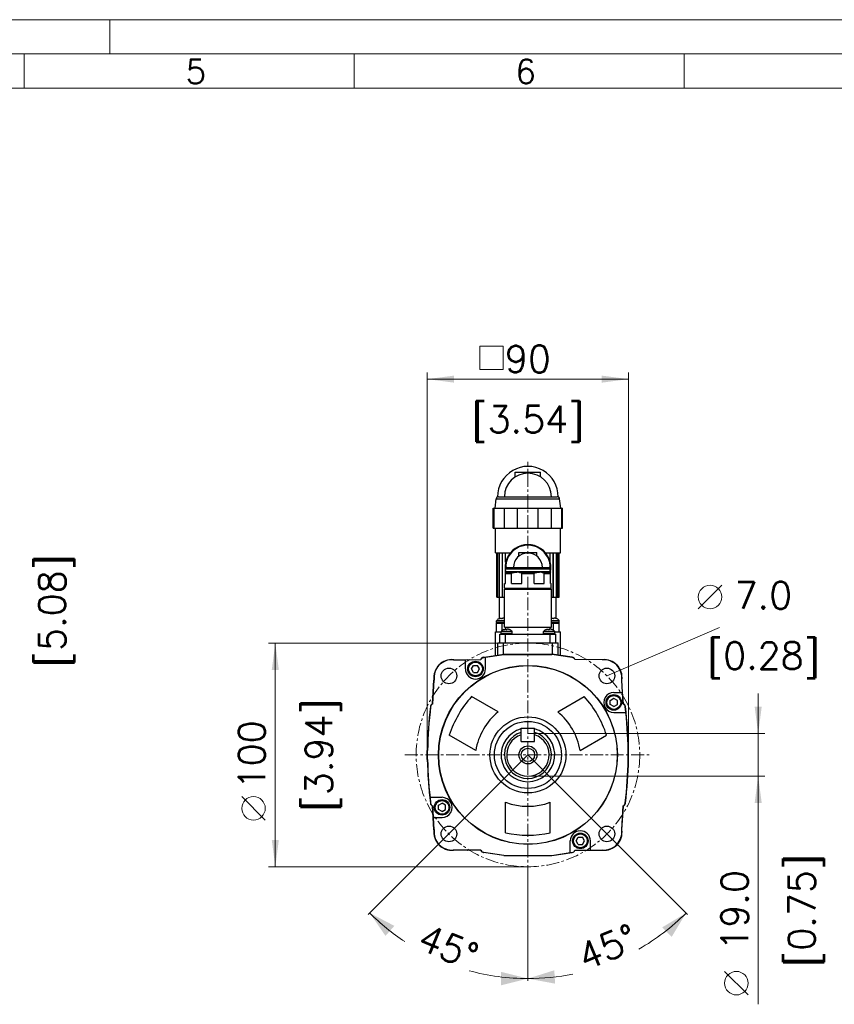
# Model space of a CAD drawing. Extents: x 0 to 1288, y 0 to 911.
# Tile 23 of 29: x 665 to 1030, y 471 to 911. Entities that reach past the tile are written whole.
import ezdxf
from ezdxf.enums import TextEntityAlignment as Align

# ---------------------------------------------------------------- set-up
doc = ezdxf.new("R2010")
doc.units = 0
doc.header["$LTSCALE"] = 15.34
doc.header["$MEASUREMENT"] = 0
doc.linetypes.add('CENTER', pattern=[0.6, 0.375, -0.075, 0.075, -0.075])
for name, color, linetype in [('10000_FRONT', 7, 'CONTINUOUS'), ('10100_FRONT_DIM', 7, 'CONTINUOUS'), ('10110_FRONT_INCH_DIM', 7, 'CONTINUOUS'), ('12110_RIGHT_INCH_DIM', 7, 'CONTINUOUS'), ('90000_FRAME', 7, 'CONTINUOUS')]:
    doc.layers.add(name, color=color, linetype=linetype)
doc.styles.add('SEACAD_TXT_SHX', font='txt.shx', dxfattribs={"height": 0.2})
doc.styles.get("Standard").update_dxf_attribs({"font": 'txt.shx'})

msp = doc.modelspace()

# ---------------------------------------------------------------- linework, layer by layer
at = {"layer": '10000_FRONT', "color": 7, "linetype": 'CENTER', "lineweight": 13}
for p, q in [((892.53645, 527.282096), (892.53645, 713.282096)), ((837.53645, 582.282096), (947.53645, 582.282096))]:
    msp.add_line(p, q, dxfattribs=at)
at = {"layer": '10000_FRONT', "color": 7, "linetype": 'CONTINUOUS', "lineweight": 25}
for p, q in [((886.86145, 708.732093), (898.21145, 708.732093)), ((886.86145, 706.566367), (886.86145, 708.732093)), ((898.21145, 706.566367), (898.21145, 708.732093)), ((877.81645, 692.592094), (878.39645, 696.732093)), ((878.39645, 696.732093), (906.67645, 696.732093)), ((879.39645, 697.732093), (905.67645, 697.732093)), ((907.25645, 692.592094), (906.67645, 696.732093)), ((877.03645, 692.592094), (908.03645, 692.592094)), ((877.03645, 683.592094), (877.03645, 692.592094)), ((877.416558, 683.592094), (877.416558, 692.592094)), ((882.021989, 683.592094), (882.021989, 692.592094)), ((887.931018, 683.592094), (887.931018, 692.592094)), ((897.141882, 683.592094), (897.141882, 692.592094)), ((903.050911, 683.592094), (903.050911, 692.592094)), ((907.656342, 683.592094), (907.656342, 692.592094)), ((908.03645, 683.592094), (908.03645, 692.592094)), ((877.03645, 683.592094), (908.03645, 683.592094)), ((878.03645, 672.592094), (878.03645, 683.592094)), ((907.03645, 672.592094), (907.03645, 683.592094)), ((878.03645, 672.592094), (884.660606, 672.592094)), ((878.582827, 652.792098), (878.582827, 672.592094)), ((879.034911, 652.792098), (879.034911, 672.592094)), ((879.115601, 652.792098), (879.115601, 672.592094)), ((879.813756, 652.792098), (879.813756, 672.592094)), ((881.115479, 652.792098), (881.115479, 672.592094)), ((881.213505, 652.792098), (881.213505, 672.592094)), ((882.563359, 668.39833), (882.563359, 672.592094)), ((882.57923, 668.464248), (882.57923, 672.592094)), ((884.573586, 672.486175), (884.573586, 672.592094)), ((888.53645, 672.832099), (896.53645, 672.832099)), ((888.53645, 671.15557), (888.53645, 672.832099)), ((896.53645, 671.15557), (896.53645, 672.832099)), ((900.412294, 672.592094), (907.03645, 672.592094)), ((900.499314, 672.48632), (900.499314, 672.592094)), ((902.49367, 668.464736), (902.49367, 672.592094)), ((902.509541, 668.398833), (902.509541, 672.592094)), ((903.859395, 652.792098), (903.859395, 672.592094)), ((903.957421, 652.792098), (903.957421, 672.592094)), ((905.259144, 652.792098), (905.259144, 672.592094)), ((905.957299, 652.792098), (905.957299, 672.592094)), ((906.037989, 652.792098), (906.037989, 672.592094)), ((906.490073, 652.792098), (906.490073, 672.592094)), ((882.53645, 665.532096), (902.53645, 665.532096)), ((882.53645, 664.272094), (882.53645, 665.532096)), ((883.03645, 666.032096), (902.03645, 666.032096)), ((902.53645, 664.272094), (902.53645, 665.532096)), ((882.43645, 658.852096), (882.43645, 663.966323)), ((882.43645, 663.852096), (886.134119, 663.852096)), ((882.43645, 663.432098), (885.197848, 663.432098)), ((882.53645, 664.272094), (902.53645, 664.272094)), ((885.197848, 658.852096), (885.197848, 663.432098)), ((885.19787, 663.432098), (885.203395, 663.478438)), ((885.203395, 663.478438), (885.221548, 663.520743)), ((885.221548, 663.520743), (885.246692, 663.555877)), ((885.246692, 663.555877), (885.277622, 663.587447)), ((885.277622, 663.587447), (885.311562, 663.615058)), ((885.311562, 663.615058), (885.345728, 663.63829)), ((885.345728, 663.63829), (885.379785, 663.658324)), ((885.379785, 663.658324), (885.414424, 663.676314)), ((885.414424, 663.676314), (885.449549, 663.692626)), ((885.449549, 663.692626), (885.485077, 663.707595)), ((885.485077, 663.707595), (885.52098, 663.721404)), ((885.52098, 663.721404), (885.557239, 663.734176)), ((885.557239, 663.734176), (885.593835, 663.746055)), ((885.593835, 663.746055), (885.630741, 663.757148)), ((885.630741, 663.757148), (885.667944, 663.767516)), ((885.667944, 663.767516), (885.705438, 663.777221)), ((885.705438, 663.777221), (885.743215, 663.7863)), ((885.743215, 663.7863), (885.781269, 663.794822)), ((885.781269, 663.794822), (885.819591, 663.802833)), ((885.819591, 663.802833), (885.858172, 663.810378)), ((885.858172, 663.810378), (885.896983, 663.817496)), ((885.896983, 663.817496), (885.936012, 663.824203)), ((885.936012, 663.824203), (885.975251, 663.83052)), ((885.975251, 663.83052), (886.014689, 663.836463)), ((886.014689, 663.836463), (886.054318, 663.842048)), ((886.054318, 663.842048), (886.094127, 663.847289)), ((886.094127, 663.847289), (886.134108, 663.85221)), ((886.134118, 663.852111), (886.370301, 663.880637)), ((886.370301, 663.880637), (886.617618, 663.909598)), ((886.617618, 663.909598), (886.870732, 663.935607)), ((886.870732, 663.935607), (887.123223, 663.954764)), ((887.123223, 663.954764), (887.368543, 663.96498)), ((887.368543, 663.96498), (887.604357, 663.96498)), ((887.849677, 663.954764), (887.604357, 663.96498)), ((888.102167, 663.935607), (887.849677, 663.954764)), ((888.355281, 663.909598), (888.102167, 663.935607)), ((888.602599, 663.880637), (888.355281, 663.909598)), ((888.838782, 663.852111), (888.602599, 663.880637)), ((888.838781, 663.852096), (896.234119, 663.852096)), ((888.878773, 663.847289), (888.838792, 663.85221)), ((888.918582, 663.842048), (888.878773, 663.847289)), ((888.958211, 663.836463), (888.918582, 663.842048)), ((888.997649, 663.83052), (888.958211, 663.836463)), ((889.036887, 663.824203), (888.997649, 663.83052)), ((889.075917, 663.817496), (889.036887, 663.824203)), ((889.114729, 663.810378), (889.075917, 663.817496)), ((889.153309, 663.802833), (889.114729, 663.810378)), ((889.191631, 663.794822), (889.153309, 663.802833)), ((889.229685, 663.7863), (889.191631, 663.794822)), ((889.267462, 663.777221), (889.229685, 663.7863)), ((889.304956, 663.767516), (889.267462, 663.777221)), ((889.342159, 663.757148), (889.304956, 663.767516)), ((889.379065, 663.746055), (889.342159, 663.757148)), ((889.415661, 663.734176), (889.379065, 663.746055)), ((889.45192, 663.721404), (889.415661, 663.734176)), ((889.487823, 663.707595), (889.45192, 663.721404)), ((889.523351, 663.692626), (889.487823, 663.707595)), ((889.558476, 663.676314), (889.523351, 663.692626)), ((889.593115, 663.658324), (889.558476, 663.676314)), ((889.627173, 663.63829), (889.593115, 663.658324)), ((889.661338, 663.615058), (889.627173, 663.63829)), ((889.695278, 663.587447), (889.661338, 663.615058)), ((889.726208, 663.555877), (889.695278, 663.587447)), ((889.751352, 663.520743), (889.726208, 663.555877)), ((889.769505, 663.478438), (889.751352, 663.520743)), ((889.77503, 663.432098), (889.769505, 663.478438)), ((889.775052, 663.432098), (892.53645, 663.432098)), ((889.775052, 658.852096), (889.775052, 663.432098)), ((892.53645, 663.432098), (895.297848, 663.432098)), ((895.297848, 658.852096), (895.297848, 663.432098)), ((895.29787, 663.432098), (895.303395, 663.478438)), ((895.303395, 663.478438), (895.321548, 663.520743)), ((895.321548, 663.520743), (895.346692, 663.555877)), ((895.346692, 663.555877), (895.377622, 663.587447)), ((895.377622, 663.587447), (895.411562, 663.615058)), ((895.411562, 663.615058), (895.445727, 663.63829)), ((895.445727, 663.63829), (895.479785, 663.658324)), ((895.479785, 663.658324), (895.514424, 663.676314)), ((895.514424, 663.676314), (895.549549, 663.692626)), ((895.549549, 663.692626), (895.585077, 663.707595)), ((895.585077, 663.707595), (895.62098, 663.721404)), ((895.62098, 663.721404), (895.657239, 663.734176)), ((895.657239, 663.734176), (895.693835, 663.746055)), ((895.693835, 663.746055), (895.730741, 663.757148)), ((895.730741, 663.757148), (895.767944, 663.767516)), ((895.767944, 663.767516), (895.805438, 663.777221)), ((895.805438, 663.777221), (895.843215, 663.7863)), ((895.843215, 663.7863), (895.881269, 663.794822)), ((895.881269, 663.794822), (895.919591, 663.802833)), ((895.919591, 663.802833), (895.958171, 663.810378)), ((895.958171, 663.810378), (895.996983, 663.817496)), ((895.996983, 663.817496), (896.036013, 663.824203)), ((896.036013, 663.824203), (896.075251, 663.83052)), ((896.075251, 663.83052), (896.114689, 663.836463)), ((896.114689, 663.836463), (896.154318, 663.842048)), ((896.154318, 663.842048), (896.194127, 663.847289)), ((896.194127, 663.847289), (896.234108, 663.85221)), ((896.234118, 663.852111), (896.470301, 663.880637)), ((896.470301, 663.880637), (896.717619, 663.909598)), ((896.717619, 663.909598), (896.970733, 663.935607)), ((896.970733, 663.935607), (897.223223, 663.954764)), ((897.223223, 663.954764), (897.468543, 663.96498)), ((897.468543, 663.96498), (897.704357, 663.96498)), ((897.949677, 663.954764), (897.704357, 663.96498)), ((898.202168, 663.935607), (897.949677, 663.954764)), ((898.455282, 663.909598), (898.202168, 663.935607)), ((898.702599, 663.880637), (898.455282, 663.909598)), ((898.938782, 663.852111), (898.702599, 663.880637)), ((898.938781, 663.852096), (902.63645, 663.852096)), ((898.978773, 663.847289), (898.938792, 663.85221)), ((899.018582, 663.842048), (898.978773, 663.847289)), ((899.058211, 663.836463), (899.018582, 663.842048)), ((899.097649, 663.83052), (899.058211, 663.836463)), ((899.136888, 663.824203), (899.097649, 663.83052)), ((899.175917, 663.817496), (899.136888, 663.824203)), ((899.214728, 663.810378), (899.175917, 663.817496)), ((899.253309, 663.802833), (899.214728, 663.810378)), ((899.291631, 663.794822), (899.253309, 663.802833)), ((899.329685, 663.7863), (899.291631, 663.794822)), ((899.367462, 663.777221), (899.329685, 663.7863)), ((899.404956, 663.767516), (899.367462, 663.777221)), ((899.442159, 663.757148), (899.404956, 663.767516)), ((899.479065, 663.746055), (899.442159, 663.757148)), ((899.515661, 663.734176), (899.479065, 663.746055)), ((899.55192, 663.721404), (899.515661, 663.734176)), ((899.587823, 663.707595), (899.55192, 663.721404)), ((899.623351, 663.692626), (899.587823, 663.707595)), ((899.658476, 663.676314), (899.623351, 663.692626)), ((899.693115, 663.658324), (899.658476, 663.676314)), ((899.727172, 663.63829), (899.693115, 663.658324)), ((899.761338, 663.615058), (899.727172, 663.63829)), ((899.795278, 663.587447), (899.761338, 663.615058)), ((899.826208, 663.555877), (899.795278, 663.587447)), ((899.851352, 663.520743), (899.826208, 663.555877)), ((899.869505, 663.478438), (899.851352, 663.520743)), ((899.87503, 663.432098), (899.869505, 663.478438)), ((899.875052, 663.432098), (902.63645, 663.432098)), ((899.875052, 658.852096), (899.875052, 663.432098)), ((902.63645, 658.852096), (902.63645, 663.966323)), ((882.03645, 656.382094), (903.03645, 656.382094)), ((882.03645, 639.332095), (882.03645, 656.382094)), ((882.09645, 658.852096), (882.43645, 658.852096)), ((882.09645, 656.882094), (882.09645, 658.852096)), ((882.09645, 656.882094), (902.97645, 656.882094)), ((882.563359, 656.382171), (882.563359, 656.383193)), ((885.197848, 658.852096), (889.775052, 658.852096)), ((895.297848, 658.852096), (899.875052, 658.852096)), ((902.509541, 656.382171), (902.509541, 656.383292)), ((902.63645, 658.852096), (902.97645, 658.852096)), ((902.97645, 656.882094), (902.97645, 658.852096)), ((903.03645, 639.332095), (903.03645, 656.382094)), ((878.582827, 652.792098), (879.034911, 652.792098)), ((879.034911, 652.792098), (879.115601, 652.792098)), ((879.115601, 652.792098), (879.813803, 652.792098)), ((879.813756, 652.792098), (881.115479, 652.792098)), ((879.88645, 643.280185), (879.88645, 652.792098)), ((881.115479, 652.792098), (881.213505, 652.792098)), ((881.213505, 652.792098), (882.036435, 652.792098)), ((903.036464, 652.792098), (906.490073, 652.792098)), ((905.18645, 643.28041), (905.18645, 652.792098)), ((879.78645, 643.244365), (879.78645, 643.254008)), ((879.786513, 643.244357), (879.921229, 643.291877)), ((879.921229, 643.291877), (880.060551, 643.333846)), ((880.060551, 643.333846), (880.203374, 643.369586)), ((880.203374, 643.369586), (880.348594, 643.398433)), ((880.348594, 643.398433), (880.495082, 643.420158)), ((880.495082, 643.420158), (880.641498, 643.435042)), ((880.641498, 643.435042), (880.786451, 643.443462)), ((880.78645, 643.244357), (880.78645, 643.443462)), ((880.786462, 643.244365), (880.859328, 643.249133)), ((880.859328, 643.249133), (880.93117, 643.252269)), ((880.93117, 643.252269), (881.001731, 643.253818)), ((881.001731, 643.253818), (881.071169, 643.253818)), ((881.14173, 643.252269), (881.071169, 643.253818)), ((881.213572, 643.249133), (881.14173, 643.252269)), ((881.286438, 643.244365), (881.213572, 643.249133)), ((881.411255, 643.436576), (881.286449, 643.443462)), ((881.28645, 643.244357), (881.28645, 643.443462)), ((881.537292, 643.424941), (881.411255, 643.436576)), ((881.663666, 643.408286), (881.537292, 643.424941)), ((881.789493, 643.38642), (881.663666, 643.408286)), ((881.913989, 643.359241), (881.789493, 643.38642)), ((882.036451, 643.32709), (881.913989, 643.359241)), ((903.03645, 643.327094), (903.158912, 643.359241)), ((903.158912, 643.359241), (903.283407, 643.38642)), ((903.283407, 643.38642), (903.409234, 643.408286)), ((903.409234, 643.408286), (903.535608, 643.424941)), ((903.535608, 643.424941), (903.661646, 643.436576)), ((903.661646, 643.436576), (903.786451, 643.443462)), ((903.78645, 643.244357), (903.78645, 643.443462)), ((903.786462, 643.244365), (903.823007, 643.246955)), ((903.823007, 643.246955), (903.859328, 643.249133)), ((903.859328, 643.249133), (903.895393, 643.250903)), ((903.895393, 643.250903), (903.93117, 643.252269)), ((903.93117, 643.252269), (903.966627, 643.253242)), ((903.966627, 643.253242), (904.001731, 643.253818)), ((904.001731, 643.253818), (904.03645, 643.254008)), ((904.071169, 643.253818), (904.03645, 643.254008)), ((904.106273, 643.253242), (904.071169, 643.253818)), ((904.14173, 643.252269), (904.106273, 643.253242)), ((904.177507, 643.250903), (904.14173, 643.252269)), ((904.213572, 643.249133), (904.177507, 643.250903)), ((904.249893, 643.246955), (904.213572, 643.249133)), ((904.286438, 643.244365), (904.249893, 643.246955)), ((904.431402, 643.435042), (904.286449, 643.443462)), ((904.28645, 643.244357), (904.28645, 643.443462)), ((904.577818, 643.420158), (904.431402, 643.435042)), ((904.724306, 643.398433), (904.577818, 643.420158)), ((904.869526, 643.369586), (904.724306, 643.398433)), ((905.012349, 643.333846), (904.869526, 643.369586)), ((905.151671, 643.291877), (905.012349, 643.333846)), ((905.286387, 643.244357), (905.151671, 643.291877)), ((905.28645, 643.244365), (905.28645, 643.254008)), ((878.53645, 642.292094), (882.03645, 642.292094)), ((878.53645, 641.442096), (878.53645, 642.292094)), ((878.53645, 641.442096), (878.53645, 642.292094)), ((878.53645, 641.442096), (882.03645, 641.442096)), ((878.53645, 641.242095), (881.03645, 641.242095)), ((878.53645, 637.242095), (878.53645, 641.242095)), ((878.60645, 642.442096), (882.036449, 642.442096)), ((881.03645, 641.242095), (882.03645, 641.242095)), ((881.03645, 637.929484), (881.03645, 641.242095)), ((881.78645, 638.334365), (881.78645, 638.344009)), ((881.786513, 638.334354), (881.921229, 638.381877)), ((881.786513, 638.334354), (881.920445, 638.381621)), ((881.786513, 638.334354), (881.920445, 638.381621)), ((881.920445, 638.381621), (882.058937, 638.4234)), ((881.920445, 638.381621), (882.058937, 638.4234)), ((881.921229, 638.381877), (882.060551, 638.423846)), ((882.03645, 639.332095), (903.03645, 639.332095)), ((882.058937, 638.4234), (882.200902, 638.459029)), ((882.058937, 638.4234), (882.200902, 638.459029)), ((882.060551, 638.423846), (882.203374, 638.459586)), ((882.200902, 638.459029), (882.345255, 638.487853)), ((882.200902, 638.459029), (882.345255, 638.487853)), ((882.203374, 638.459586), (882.348594, 638.488433)), ((882.345255, 638.487853), (882.490888, 638.509635)), ((882.345255, 638.487853), (882.490888, 638.509635)), ((882.348594, 638.488433), (882.495082, 638.510158)), ((882.490888, 638.509635), (882.636492, 638.524642)), ((882.490888, 638.509635), (882.636492, 638.524642)), ((882.495082, 638.510158), (882.641498, 638.525043)), ((882.63645, 638.525176), (882.63645, 639.332095)), ((882.641498, 638.525043), (882.786451, 638.533462)), ((882.78645, 638.334354), (882.78645, 638.533462)), ((882.786462, 638.334365), (882.859328, 638.339133)), ((882.859328, 638.339133), (882.93117, 638.342269)), ((882.93117, 638.342269), (883.001731, 638.343818)), ((883.001731, 638.343818), (883.071169, 638.343818)), ((883.14173, 638.342269), (883.071169, 638.343818)), ((883.213572, 638.339133), (883.14173, 638.342269)), ((883.286438, 638.334365), (883.213572, 638.339133)), ((883.431402, 638.525043), (883.286449, 638.533462)), ((883.28645, 638.334354), (883.28645, 638.533462)), ((883.577818, 638.510158), (883.431402, 638.525043)), ((883.724306, 638.488433), (883.577818, 638.510158)), ((883.869526, 638.459586), (883.724306, 638.488433)), ((884.012349, 638.423846), (883.869526, 638.459586)), ((884.151671, 638.381877), (884.012349, 638.423846)), ((884.286387, 638.334354), (884.151671, 638.381877)), ((884.28645, 638.334365), (884.28645, 638.344009)), ((900.78645, 638.334365), (900.78645, 638.344009)), ((900.786513, 638.334354), (900.921229, 638.381877)), ((900.921229, 638.381877), (901.060551, 638.423846)), ((901.060551, 638.423846), (901.203374, 638.459586)), ((901.203374, 638.459586), (901.348594, 638.488433)), ((901.348594, 638.488433), (901.495082, 638.510158)), ((901.495082, 638.510158), (901.641498, 638.525043)), ((901.641498, 638.525043), (901.786451, 638.533462)), ((901.78645, 638.334354), (901.78645, 638.533462)), ((901.786462, 638.334365), (901.823007, 638.336955)), ((901.823007, 638.336955), (901.859328, 638.339133)), ((901.859328, 638.339133), (901.895393, 638.340903)), ((901.895393, 638.340903), (901.93117, 638.342269)), ((901.93117, 638.342269), (901.966627, 638.343242)), ((901.966627, 638.343242), (902.001731, 638.343818)), ((902.001731, 638.343818), (902.03645, 638.344009)), ((902.071169, 638.343818), (902.03645, 638.344009)), ((902.106273, 638.343242), (902.071169, 638.343818)), ((902.14173, 638.342269), (902.106273, 638.343242)), ((902.177507, 638.340903), (902.14173, 638.342269)), ((902.213572, 638.339133), (902.177507, 638.340903)), ((902.249893, 638.336955), (902.213572, 638.339133)), ((902.286438, 638.334365), (902.249893, 638.336955)), ((902.431402, 638.525043), (902.286449, 638.533462)), ((902.28645, 638.334354), (902.28645, 638.533462)), ((902.577818, 638.510158), (902.431402, 638.525043)), ((902.582012, 638.509635), (902.436408, 638.524642)), ((902.582012, 638.509635), (902.436409, 638.524642)), ((902.43645, 638.525176), (902.43645, 639.332095)), ((902.724306, 638.488433), (902.577818, 638.510158)), ((902.727645, 638.487853), (902.582012, 638.509635)), ((902.727645, 638.487853), (902.582012, 638.509635)), ((902.869526, 638.459586), (902.724306, 638.488433)), ((902.871998, 638.459029), (902.727645, 638.487853)), ((902.871998, 638.459029), (902.727645, 638.487853)), ((903.012349, 638.423846), (902.869526, 638.459586)), ((903.013963, 638.4234), (902.871998, 638.459029)), ((903.013963, 638.4234), (902.871998, 638.459029)), ((903.151671, 638.381877), (903.012349, 638.423846)), ((903.152455, 638.381621), (903.013963, 638.4234)), ((903.152455, 638.381621), (903.013963, 638.4234)), ((903.03645, 642.292094), (906.53645, 642.292094)), ((903.03645, 641.442096), (906.53645, 641.442096)), ((903.03645, 641.242095), (906.53645, 641.242095)), ((903.036451, 642.442096), (906.46645, 642.442096)), ((903.286387, 638.334354), (903.151671, 638.381877)), ((903.286387, 638.334354), (903.152455, 638.381621)), ((903.286387, 638.334354), (903.152455, 638.381621)), ((903.28645, 638.334365), (903.28645, 638.344009)), ((904.03645, 637.92958), (904.03645, 641.242095)), ((906.53645, 641.442096), (906.53645, 642.292094)), ((906.53645, 637.242095), (906.53645, 641.242095)), ((878.03645, 637.242095), (880.53645, 637.242095)), ((878.03645, 626.728152), (878.03645, 637.242095)), ((880.03645, 636.332095), (905.03645, 636.332095)), ((880.03645, 632.332095), (880.03645, 636.332095)), ((880.53645, 637.382094), (885.53645, 637.382094)), ((880.53645, 636.332175), (880.53645, 637.382094)), ((880.53645, 636.532096), (885.53645, 636.532096)), ((880.60645, 637.532096), (885.46645, 637.532096)), ((882.53645, 632.332095), (882.53645, 636.332095)), ((885.53645, 636.532096), (885.53645, 637.382094)), ((899.53645, 637.382094), (902.03645, 637.382094)), ((899.53645, 636.532096), (899.53645, 637.382094)), ((899.53645, 636.532096), (902.03645, 636.532096)), ((899.60645, 637.532096), (902.03645, 637.532096)), ((902.03645, 637.532096), (904.46645, 637.532096)), ((902.03645, 637.382094), (904.53645, 637.382094)), ((902.03645, 636.532096), (904.53645, 636.532096)), ((902.53645, 632.332095), (902.53645, 636.332095)), ((904.53645, 636.332175), (904.53645, 637.382094)), ((904.53645, 637.242095), (907.03645, 637.242095)), ((905.03645, 632.332095), (905.03645, 636.332095)), ((907.03645, 626.728179), (907.03645, 637.242095)), ((879.03645, 632.332095), (906.03645, 632.332095)), ((879.03645, 626.875823), (879.03645, 632.332095)), ((881.53645, 627.245174), (881.53645, 632.332095)), ((903.53645, 627.245177), (903.53645, 632.332095)), ((906.03645, 626.875827), (906.03645, 632.332095)), ((872.71645, 625.942096), (873.998433, 626.131496)), ((872.73627, 625.898437), (874.313773, 626.131496)), ((872.756091, 625.854777), (873.57445, 625.97568)), ((873.57445, 625.97568), (881.80795, 627.192096)), ((873.57445, 620.705096), (873.57445, 625.97568)), ((873.998433, 626.131496), (881.78645, 627.282096)), ((873.998433, 626.131496), (874.313773, 626.131496)), ((874.313773, 626.131496), (881.7972, 627.237098)), ((879.03645, 626.782649), (879.03645, 626.829234)), ((881.53645, 627.151996), (881.53645, 627.198585)), ((881.78645, 627.282096), (903.28645, 627.282096)), ((881.7972, 627.237098), (903.2757, 627.237098)), ((881.80795, 627.192096), (903.26495, 627.192096)), ((912.316809, 625.854777), (903.26495, 627.192096)), ((912.33663, 625.898437), (903.2757, 627.237098)), ((912.35645, 625.942096), (903.28645, 627.282096)), ((903.53645, 627.152), (903.53645, 627.198588)), ((906.03645, 626.782653), (906.03645, 626.829238)), ((859.26645, 624.842097), (871.486451, 624.972095)), ((859.299721, 624.799537), (864.53645, 624.855247)), ((859.332989, 624.756976), (871.52855, 624.886718)), ((864.53645, 624.855247), (871.5075, 624.929404)), ((864.53645, 624.855247), (864.53645, 624.898158)), ((864.59245, 620.705096), (864.59245, 624.812926)), ((868.163416, 619.118026), (867.241501, 620.708346)), ((867.248992, 620.708331), (867.241501, 620.708346)), ((867.248992, 620.708331), (868.165289, 622.301894)), ((868.169024, 622.295402), (868.165289, 622.301894)), ((868.169024, 622.295402), (870.007239, 622.298644)), ((870.00161, 619.108295), (870.917908, 620.701858)), ((870.003483, 622.292167), (870.007239, 622.298644)), ((870.925398, 620.701846), (870.003483, 622.292167)), ((870.925398, 620.701846), (870.917908, 620.701858)), ((925.739911, 624.756976), (913.54435, 624.886718)), ((925.773179, 624.799537), (913.5654, 624.929404)), ((925.80645, 624.842097), (913.586449, 624.972095)), ((868.159661, 619.111545), (868.163416, 619.118026)), ((868.159661, 619.111545), (869.997876, 619.114791)), ((870.00161, 619.108295), (869.997876, 619.114791)), ((849.846451, 605.142097), (850.51645, 615.762096)), ((849.889142, 605.119235), (850.558468, 615.728618)), ((849.931828, 605.096376), (850.600491, 615.695136)), ((934.817444, 610.226096), (934.472409, 615.695136)), ((934.858044, 610.282096), (934.514432, 615.728618)), ((934.902176, 610.282096), (934.55645, 615.762096)), ((849.846451, 605.142097), (850.120728, 609.489589)), ((879.168859, 601.523789), (867.345326, 608.35011)), ((905.904041, 601.523789), (917.727574, 608.35011)), ((929.37238, 606.65513), (930.9627, 607.577045)), ((930.95945, 610.226096), (934.817444, 610.226096)), ((930.962685, 607.569554), (930.9627, 607.577045)), ((932.556248, 606.653257), (930.962685, 607.569554)), ((935.141072, 605.096376), (934.817444, 610.226096)), ((935.183758, 605.119235), (934.858044, 610.282096)), ((934.858044, 610.282096), (934.902176, 610.282096)), ((935.226449, 605.142097), (934.902176, 610.282096)), ((929.362649, 604.816936), (929.369145, 604.82067)), ((930.956212, 603.900638), (929.362649, 604.816936)), ((929.369145, 604.82067), (929.365899, 606.658885)), ((929.37238, 606.65513), (929.365899, 606.658885)), ((930.9562, 603.893148), (932.546521, 604.815063)), ((930.9562, 603.893148), (930.956212, 603.900638)), ((932.552998, 604.811307), (932.546521, 604.815063)), ((932.549756, 606.649522), (932.556248, 606.653257)), ((932.552998, 604.811307), (932.549756, 606.649522)), ((930.95945, 601.244096), (936.344014, 601.244096)), ((936.38585, 601.282096), (936.431805, 601.282096)), ((936.38585, 601.263097), (936.38585, 601.282096)), ((936.38585, 601.263097), (936.38791, 601.263097)), ((889.53645, 594.282096), (895.53645, 594.282096)), ((889.53645, 588.282096), (889.53645, 594.282096)), ((895.53645, 588.282096), (895.53645, 594.282096)), ((869.188859, 584.237923), (857.365326, 591.064242)), ((915.884041, 584.237923), (927.707574, 591.064242)), ((889.53645, 588.282096), (895.53645, 588.282096)), ((847.53645, 580.282096), (847.53645, 584.282096)), ((847.581448, 580.284096), (847.581448, 584.280096)), ((847.62645, 580.286096), (847.62645, 584.278096)), ((937.44645, 580.286096), (937.44645, 584.278096)), ((937.491452, 580.284096), (937.491452, 584.280096)), ((937.53645, 580.282096), (937.53645, 584.282096)), ((848.641095, 563.282096), (848.68705, 563.282096)), ((848.68499, 563.301095), (848.68705, 563.301095)), ((848.68705, 563.282096), (848.68705, 563.301095)), ((848.728886, 563.320096), (854.11345, 563.320096)), ((850.170724, 554.282096), (849.846451, 559.422095)), ((850.120728, 555.074603), (849.846451, 559.422095)), ((850.214856, 554.282096), (849.889142, 559.444957)), ((850.255456, 554.338096), (849.931828, 559.467816)), ((852.523144, 557.91467), (852.519902, 559.752885)), ((852.526379, 559.749129), (852.519902, 559.752885)), ((852.526379, 559.749129), (854.1167, 560.671044)), ((854.116688, 560.663554), (854.1167, 560.671044)), ((855.710251, 559.747256), (854.116688, 560.663554)), ((855.703755, 559.743522), (855.710251, 559.747256)), ((855.707001, 557.905307), (855.703755, 559.743522)), ((882.55645, 547.431937), (882.55645, 561.084577)), ((902.51645, 547.431937), (902.51645, 561.084577)), ((934.472409, 548.869056), (935.141072, 559.467816)), ((934.514432, 548.835574), (935.183758, 559.444957)), ((934.55645, 548.802096), (935.226449, 559.422095)), ((852.516652, 557.910935), (852.523144, 557.91467)), ((854.110215, 556.994638), (852.516652, 557.910935)), ((854.1102, 556.987147), (855.70052, 557.909062)), ((854.1102, 556.987147), (854.110215, 556.994638)), ((855.707001, 557.905307), (855.70052, 557.909062)), ((850.51645, 548.802096), (850.170724, 554.282096)), ((850.170724, 554.282096), (850.214856, 554.282096)), ((850.558468, 548.835574), (850.214856, 554.282096)), ((850.600491, 548.869056), (850.255456, 554.338096)), ((850.255456, 554.338096), (854.11345, 554.338096)), ((911.49845, 538.588512), (911.49845, 543.859096)), ((915.069417, 542.272025), (914.147502, 543.862346)), ((914.154992, 543.862334), (914.147502, 543.862346)), ((914.154992, 543.862334), (915.07129, 545.455897)), ((915.065661, 542.265548), (915.069417, 542.272025)), ((915.065661, 542.265548), (916.903876, 542.26879)), ((915.075024, 545.449401), (915.07129, 545.455897)), ((915.075024, 545.449401), (916.913239, 545.452647)), ((916.907611, 542.262298), (916.903876, 542.26879)), ((916.907611, 542.262298), (917.823908, 543.855861)), ((916.909484, 545.446166), (916.913239, 545.452647)), ((917.831399, 543.855846), (916.909484, 545.446166)), ((917.831399, 543.855846), (917.823908, 543.855861)), ((920.48045, 539.751266), (920.48045, 543.859096)), ((871.486451, 539.592097), (859.26645, 539.722095)), ((871.5075, 539.634788), (859.299721, 539.764655)), ((871.52855, 539.677474), (859.332989, 539.807216)), ((871.486451, 539.592097), (865.417456, 539.656661)), ((881.78645, 537.282096), (872.71645, 538.622096)), ((881.78645, 537.282096), (872.71645, 538.622096)), ((881.7972, 537.327094), (872.73627, 538.665755)), ((881.80795, 537.372096), (872.756091, 538.709415)), ((881.78645, 537.282096), (903.28645, 537.282096)), ((881.7972, 537.327094), (903.2757, 537.327094)), ((881.80795, 537.372096), (903.26495, 537.372096)), ((903.26495, 537.372096), (911.49845, 538.588512)), ((903.2757, 537.327094), (910.759127, 538.432696)), ((903.28645, 537.282096), (912.35645, 538.622096)), ((903.28645, 537.282096), (911.074467, 538.432696)), ((910.759127, 538.432696), (912.33663, 538.665755)), ((910.759127, 538.432696), (911.074467, 538.432696)), ((911.074467, 538.432696), (912.35645, 538.622096)), ((911.49845, 538.588512), (912.316809, 538.709415)), ((913.54435, 539.677474), (925.739911, 539.807216)), ((913.5654, 539.634788), (920.53645, 539.708945)), ((913.586449, 539.592097), (925.80645, 539.722095)), ((913.586449, 539.592097), (919.655444, 539.656661)), ((920.53645, 539.708945), (925.773179, 539.764655)), ((920.53645, 539.666034), (920.53645, 539.708945))]:
    msp.add_line(p, q, dxfattribs=at)
at = {"layer": '10000_FRONT', "color": 7, "linetype": 'CENTER', "lineweight": 13}
msp.add_circle((892.53645, 582.282096), 50, dxfattribs=at)
at = {"layer": '10000_FRONT', "color": 7, "linetype": 'CONTINUOUS', "lineweight": 25}
for centre, radius in [((892.53645, 582.282096), 40), ((892.53645, 582.282096), 39.95), ((892.53645, 582.282096), 39.92), ((857.21685, 617.601696), 3.5), ((869.08345, 620.705096), 3.481024), ((869.08345, 620.705096), 3.081824), ((927.85605, 617.601696), 3.5), ((930.95945, 605.735096), 3.481024), ((930.95945, 605.735096), 3.081824), ((892.53645, 582.282096), 17), ((892.53645, 582.282096), 15), ((892.53645, 582.282096), 4), ((892.53645, 582.282096), 3), ((854.11345, 558.829096), 3.481024), ((854.11345, 558.829096), 3.081824), ((857.21685, 546.962496), 3.5), ((927.85605, 546.962496), 3.5), ((915.98945, 543.859096), 3.481024), ((915.98945, 543.859096), 3.081824)]:
    msp.add_circle(centre, radius, dxfattribs=at)
for centre, radius, start, end in [((892.53645, 697.732096), 13.55, 359.628922, 180.371175), ((892.53645, 697.732096), 10.5, 0, 180), ((879.39645, 696.732096), 1, 90.00002, 180.000175), ((905.67645, 696.732096), 1, 359.999825, 89.99998), ((892.53645, 666.032096), 10.25, 348.789892, 191.210108), ((892.53645, 666.032096), 10, 357.656318, 182.344119), ((892.53645, 666.032096), 6.5, 0, 180), ((883.03645, 665.532096), 0.5, 90, 180), ((902.03645, 665.532096), 0.5, 0, 90), ((882.036483, 664.266365), 0.5, 323.124011, 0.65655), ((903.036417, 664.266365), 0.5, 179.34345, 216.875989), ((882.59645, 656.882096), 0.5, 180.000175, 270.000048), ((902.47645, 656.882096), 0.5, 269.999952, 359.999825), ((880.847814, 640.448032), 3, 110.719181, 138.341625), ((904.225086, 640.448032), 3, 41.658375, 69.280819), ((878.73644, 642.290101), 0.2, 130.537944, 179.428844), ((878.73645, 641.442096), 0.2, 180, 269.999945), ((882.847814, 635.538032), 3, 110.71918, 138.341622), ((883.225086, 635.538032), 3, 41.658384, 69.28082), ((901.847814, 635.538032), 3, 110.71918, 138.341616), ((902.225086, 635.538032), 3, 41.658378, 69.28082), ((906.33645, 641.442096), 0.2, 270.000055, 0), ((906.33646, 642.290101), 0.2, 0.571156, 49.462056), ((880.73644, 637.380101), 0.2, 130.537916, 179.428801), ((880.73645, 636.532096), 0.2, 180, 269.999945), ((885.33645, 636.532096), 0.2, 270.000055, 0), ((885.33646, 637.380101), 0.2, 0.571199, 49.462188), ((899.73644, 637.380101), 0.2, 130.537812, 179.428801), ((899.73645, 636.532096), 0.2, 180, 269.999945), ((904.33645, 636.532096), 0.2, 270.000055, 0), ((904.33646, 637.380101), 0.2, 0.571199, 49.462084), ((872.893617, 624.452595), 1.5, 96.783107, 159.736809), ((872.91326, 624.410425), 1.4985, 96.783132, 159.736826), ((872.932903, 624.368254), 1.497, 96.783084, 159.736705), ((912.139997, 624.368254), 1.497, 20.263295, 83.216916), ((912.15964, 624.410425), 1.4985, 20.263174, 83.216868), ((912.179283, 624.452595), 1.5, 20.263191, 83.216893), ((858.437224, 616.885188), 8, 84.050426, 188.070215), ((858.471323, 616.850585), 7.992, 84.050413, 188.070198), ((858.505423, 616.815982), 7.984, 84.050427, 188.070212), ((869.08345, 620.705096), 4.491, 180, 0), ((865.942948, 623.45171), 1.4985, 109.425526, 113.984958), ((919.129952, 623.45171), 1.4985, 66.015434, 70.574474), ((926.567477, 616.815982), 7.984, 351.929788, 95.949573), ((926.601577, 616.850585), 7.992, 351.929802, 95.949587), ((926.635676, 616.885188), 8, 351.929785, 95.949574), ((851.489116, 608.764315), 1.4985, 148.40201, 152.235123), ((902.038159, 576.796282), 46.89602, 137.712851, 162.287149), ((883.034741, 576.796282), 46.89602, 17.712851, 42.287149), ((930.95945, 605.735096), 4.491, 89.999996, 270.000004), ((933.583784, 608.764315), 1.4985, 27.764877, 31.597202), ((1047.486788, 579.825392), 200, 173.097306, 178.723143), ((1047.331838, 579.827848), 199.8, 173.097306, 178.723143), ((1047.176888, 579.830305), 199.6, 173.097306, 178.723143), ((850.433077, 603.761564), 1.5, 113.021963, 176.157082), ((850.475181, 603.740085), 1.4985, 113.021976, 176.157077), ((850.517284, 603.718605), 1.497, 113.022094, 176.157062), ((934.555616, 603.718605), 1.497, 3.842938, 66.977906), ((934.597719, 603.740085), 1.4985, 3.842923, 66.978024), ((934.639823, 603.761564), 1.5, 3.842918, 66.978037), ((737.896012, 579.830305), 199.6, 1.276857, 6.902694), ((737.741062, 579.827848), 199.8, 6.164226, 6.902694), ((737.586112, 579.825392), 200, 1.276857, 6.902694), ((897.715268, 579.292104), 28.95198, 129.835984, 170.164016), ((887.357632, 579.292104), 28.95198, 9.835984, 50.164016), ((737.741062, 579.827848), 199.8, 1.276857, 6.158746), ((892.53645, 582.282096), 12, 104.477403, 75.522378), ((892.53645, 582.282096), 10.5, 106.601424, 73.398325), ((892.53645, 582.282096), 9.5, 108.408481, 71.591519), ((1047.486788, 584.7388), 200, 181.276857, 186.902694), ((1047.331838, 584.736344), 199.8, 181.276857, 186.158746), ((1047.176888, 584.733887), 199.6, 181.276857, 186.902694), ((737.896012, 584.733887), 199.6, 353.097306, 358.723143), ((737.741062, 584.736344), 199.8, 353.097306, 358.723143), ((737.586112, 584.7388), 200, 353.097306, 358.723143), ((1047.331838, 584.736344), 199.8, 186.164226, 186.902694), ((850.433077, 560.802628), 1.5, 183.842918, 246.978037), ((850.475181, 560.824107), 1.4985, 183.842923, 246.978024), ((850.517284, 560.845587), 1.497, 183.842938, 246.977906), ((854.11345, 558.829096), 4.491, 269.999996, 90.000004), ((892.53645, 588.26208), 28.95198, 249.835984, 290.164016), ((934.555616, 560.845587), 1.497, 293.022094, 356.157062), ((934.597719, 560.824107), 1.4985, 293.021976, 356.157077), ((934.639823, 560.802628), 1.5, 293.021963, 356.157082), ((851.448027, 555.773368), 1.5, 207.764842, 207.768751), ((851.489116, 555.799877), 1.4985, 207.764877, 211.597727), ((933.583784, 555.799877), 1.4985, 328.403061, 332.235123), ((858.437224, 547.679004), 8, 171.929785, 275.949574), ((858.471323, 547.713607), 7.992, 171.929802, 275.949587), ((858.505423, 547.74821), 7.984, 171.929788, 275.949573), ((892.53645, 593.253724), 46.89602, 257.712851, 282.287149), ((915.98945, 543.859096), 4.491, 0, 180), ((926.567477, 547.74821), 7.984, 264.050427, 8.070212), ((926.601577, 547.713607), 7.992, 264.050413, 8.070198), ((926.635676, 547.679004), 8, 264.050426, 8.070215), ((865.942948, 541.112482), 1.4985, 246.014064, 250.574474), ((872.893617, 540.111597), 1.5, 200.263191, 263.216893), ((872.91326, 540.153767), 1.4985, 200.263174, 263.216868), ((872.932903, 540.195938), 1.497, 200.263295, 263.216916), ((912.139997, 540.195938), 1.497, 276.783084, 339.736705), ((912.15964, 540.153767), 1.4985, 276.783132, 339.736826), ((912.179283, 540.111597), 1.5, 276.783107, 339.736809), ((919.129952, 541.112482), 1.4985, 289.425526, 293.985477), ((919.156573, 541.071272), 1.5, 289.425515, 289.430053)]:
    msp.add_arc(centre, radius, start, end, dxfattribs=at)
at = {"layer": '10100_FRONT_DIM', "color": 7, "linetype": 'CONTINUOUS', "lineweight": 13}
for p, q in [((871.01145, 754.594596), (871.01145, 765.094596)), ((871.01145, 765.094596), (881.51145, 765.094596)), ((881.51145, 765.094596), (881.51145, 754.594596)), ((847.53645, 582.282096), (847.53645, 753.282096)), ((881.51145, 754.594596), (871.01145, 754.594596)), ((937.53645, 753.282096), (937.53645, 582.282096)), ((847.53645, 750.282096), (937.53645, 750.282096)), ((968.75395, 647.637096), (979.25395, 658.137096)), ((965.13145, 633.597099), (978.291442, 639.237096)), ((776.53645, 632.282096), (892.53645, 632.282096)), ((779.53645, 532.282096), (779.53645, 632.282096)), ((927.891448, 617.6371), (965.13145, 633.597099)), ((995.53645, 470.782096), (995.53645, 609.782096)), ((998.53645, 591.782096), (892.53645, 591.782096)), ((892.53645, 582.282096), (821.118665, 510.864311)), ((892.53645, 582.282096), (963.954235, 510.864311)), ((892.53645, 572.782096), (998.53645, 572.782096)), ((775.03645, 553.144596), (764.53645, 563.644596)), ((892.53645, 532.282096), (776.53645, 532.282096)), ((892.53645, 532.282096), (892.53645, 481.282096)), ((892.53645, 532.282096), (892.53645, 481.282096)), ((991.03645, 474.982096), (980.53645, 485.482096))]:
    msp.add_line(p, q, dxfattribs=at)
for centre in [(974.00395, 652.887096), (769.78645, 558.394596), (985.78645, 480.232096)]:
    msp.add_circle(centre, 5.25, dxfattribs=at)
for start, end in [(225, 236.601799), (299.741283, 315), (254.741283, 270), (270, 281.601799)]:
    msp.add_arc((892.53645, 582.282096), 100, start, end, dxfattribs=at)
for points in [[(859.53645, 751.861926), (847.53645, 750.282096), (859.53645, 748.702266), (847.53645, 750.282096)], [(925.53645, 748.702266), (937.53645, 750.282096), (925.53645, 751.861926), (937.53645, 750.282096)], [(781.11628, 620.282096), (779.53645, 632.282096), (777.95662, 620.282096), (779.53645, 632.282096)], [(993.95662, 603.782096), (995.53645, 591.782096), (997.11628, 603.782096), (995.53645, 591.782096)], [(997.11628, 560.782096), (995.53645, 572.782096), (993.95662, 560.782096), (995.53645, 572.782096)], [(777.95662, 544.282096), (779.53645, 532.282096), (781.11628, 544.282096), (779.53645, 532.282096)], [(832.795102, 505.855318), (821.825772, 511.571418), (828.814664, 501.365763), (821.825772, 511.571418)], [(956.883167, 500.964816), (963.247128, 511.571418), (952.640526, 505.207457), (963.247128, 511.571418)], [(880.53645, 479.282096), (892.53645, 482.282096), (880.53645, 485.282096), (892.53645, 482.282096)], [(904.334831, 485.996691), (892.53645, 482.282096), (904.694831, 480.007501), (892.53645, 482.282096)]]:
    msp.add_solid(points, dxfattribs=at)
at = {"layer": '90000_FRAME', "color": 7, "linetype": 'CONTINUOUS', "lineweight": 13}
for p, q in [((0, 910.980378), (1288.25508, 910.980378)), ((705.47302, 910.980378), (705.47302, 895.644008)), ((61.34548, 895.644008), (1272.91871, 895.644008)), ((667.19344, 880.307638), (667.19344, 895.644008)), ((814.821338, 880.307638), (814.821338, 895.644008)), ((962.449236, 880.307638), (962.449236, 895.644008)), ((76.68185, 880.307638), (1257.58234, 880.307638))]:
    msp.add_line(p, q, dxfattribs=at)

# ---------------------------------------------------------------- texts
at = {"layer": '10100_FRONT_DIM', "color": 7, "linetype": 'CONTINUOUS', "lineweight": 13}
for s, p in [('90', (892.53645, 753.282096)), ('7.0', (997.89145, 647.637096))]:
    msp.add_text(s, height=12, dxfattribs=at).set_placement(p, align=Align.CENTER)
for s, rotation, p in [('100', 90, (775.03645, 582.282096)), ('19.0', 90, (991.03645, 512.782096)), ('45°', 22.5, (930.42211, 490.818022)), ('45°', 337.5, (854.65079, 490.818022))]:
    msp.add_text(s, height=12, rotation=rotation, dxfattribs=at).set_placement(p, align=Align.CENTER)
at = {"layer": '10110_FRONT_INCH_DIM', "color": 7, "linetype": 'CONTINUOUS', "lineweight": 13}
for s, p in [('[3.54]', (892.53645, 726.282096)), ('[0.28]', (997.89145, 620.637096))]:
    msp.add_text(s, height=12, dxfattribs=at).set_placement(p, align=Align.CENTER)
for s, p in [('[3.94]', (805.03645, 582.282096)), ('[0.75]', (1021.03645, 512.782096))]:
    msp.add_text(s, height=12, rotation=90, dxfattribs=at).set_placement(p, align=Align.CENTER)
at = {"layer": '12110_RIGHT_INCH_DIM', "color": 7, "linetype": 'CONTINUOUS', "lineweight": 13}
msp.add_text('[5.08]', height=12, rotation=90, dxfattribs=at).set_placement((685.690967, 646.782096), align=Align.CENTER)
at = {"layer": '90000_FRAME', "color": 7, "linetype": 'CONTINUOUS', "lineweight": 13, "style": 'SEACAD_TXT_SHX'}
for s, p in [('5', (739.396503, 893.190318)), ('6', (886.924475, 893.190318))]:
    msp.add_text(s, height=10.735459, dxfattribs=at).set_placement(p, align=Align.TOP_LEFT)

doc.saveas('drawing.dxf')
